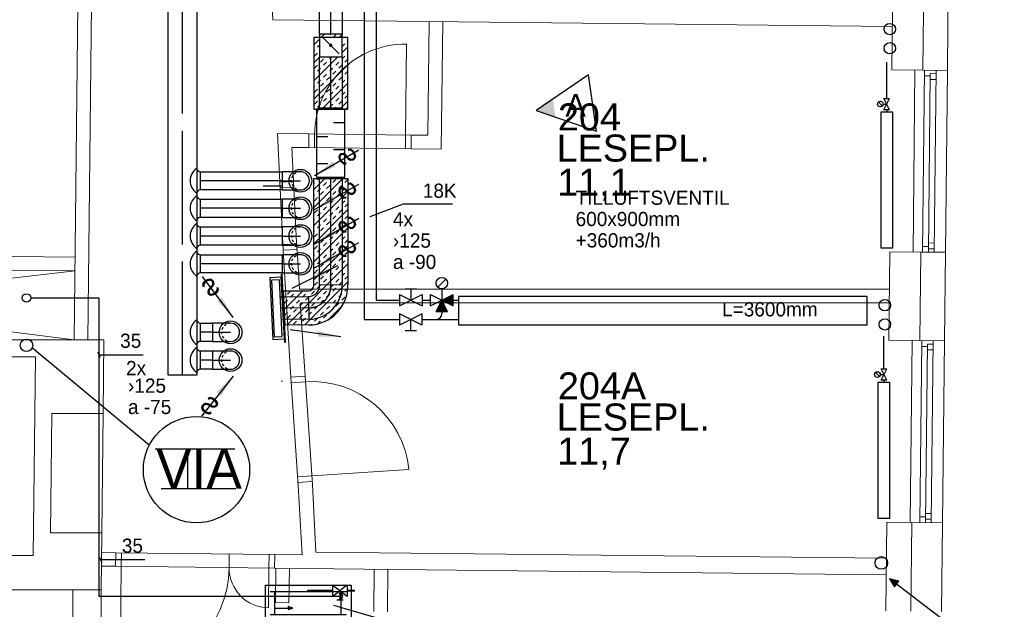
# Model space of a CAD drawing. Header units: millimetres. Extents: x 0 to 83478, y 0 to 53008.
# Tile 70 of 83: x 55395 to 64063, y 20720 to 25908. Entities that reach past the tile are written whole.
import ezdxf
from ezdxf.enums import TextEntityAlignment as Align

# ---------------------------------------------------------------- set-up
doc = ezdxf.new("R2010")
doc.units = ezdxf.units.MM
doc.header["$LTSCALE"] = 50
doc.header["$MEASUREMENT"] = 0
doc.header["$PDMODE"] = 1
for name, pattern in [('2V-CENT', [23, 20, -1.5, 0, -1.5]), ('CENTRUMLINJE', [27, 20, -3, 1, -3]), ('V-GOMD', [0.8, 0.4, -0.4]), ('V-KU', [2, 1, 1]), ('V-KV', [2, 1, 1]), ('V-V', [2, 1, 1])]:
    doc.linetypes.add(name, pattern=pattern)
doc.layers.get('0').update_dxf_attribs({"linetype": 'CONTINUOUS'})
for name, color, linetype in [('20602A200D001$0$832 Rominfo', 7, 'CONTINUOUS'), ('20602A200D001$0$A12-HEL1', 7, 'CONTINUOUS'), ('20602A200D001$0$A12-HEL3', 7, 'CONTINUOUS'), ('20602A200D001$0$A12-HEL4', 7, 'CONTINUOUS'), ('20602A200D001$0$A23-HEL1', 7, 'CONTINUOUS'), ('20602A200D001$0$A24-HEL1', 7, 'CONTINUOUS'), ('20602A200D001$0$A24-HEL2', 7, 'CONTINUOUS'), ('V060-', 3, 'CONTINUOUS'), ('V061-', 1, 'CONTINUOUS'), ('V070-', 3, 'CONTINUOUS'), ('V071-', 1, 'CONTINUOUS'), ('V080', 1, 'CONTINUOUS'), ('V080-', 3, 'CONTINUOUS'), ('V081', 1, 'CONTINUOUS'), ('V081-', 1, 'CONTINUOUS'), ('V090-', 2, 'CONTINUOUS'), ('V091', 1, 'CONTINUOUS'), ('V100-', 6, 'CONTINUOUS'), ('V110', 1, 'CONTINUOUS'), ('V110-', 6, 'CONTINUOUS'), ('V111', 3, 'CONTINUOUS'), ('V111-', 1, 'CONTINUOUS'), ('V139', 7, 'CENTRUMLINJE')]:
    doc.layers.add(name, color=color, linetype=linetype)
doc.styles.add('20602A200D001$0$Arial', font='arial.ttf', dxfattribs={"height": 238.125})
doc.styles.add('FISO', font='fiso')
doc.styles.add('SIMPLEX', font='SIMPLEX')

# ---------------------------------------------------------------- blocks, each defined once
blk = doc.blocks.new('VUN')
at = {"color": 0}
blk.add_circle((0, 0), 0.5, dxfattribs=at)
blk = doc.blocks.new('CIRC_P', base_point=(16254, 22587))
blk.add_circle((16254, 22587), 0.5)
blk = doc.blocks.new('CBOJ90_NB', base_point=(86107.402, 31352.24))
at = {"color": 0, "linetype": 'ByBlock'}
blk.add_line((86106.402, 31352.24), (86107.402, 31352.24), dxfattribs=at)
blk = doc.blocks.new('V420', base_point=(455, 404.5))
blk.add_line((455, 404.5), (464, 404.5))
blk.add_solid([(455, 404.5), (459, 405), (459, 404)])
blk = doc.blocks.new('V422', base_point=(16230, 22585))
blk.add_blockref('V420', (16230, 22585))
at = {"style": 'SIMPLEX'}
blk.add_text('s', height=4, rotation=90, dxfattribs=at).set_placement((16238, 22585), align=Align.CENTER)
blk = doc.blocks.new('V421', base_point=(455.5, 404.5))
at = {"rotation": 180}
blk.add_blockref('V420', (464.5, 404.5), dxfattribs=at)
blk = doc.blocks.new('K1A', base_point=(16237, 22591.5))
at = {"color": 0, "linetype": 'ByBlock'}
blk.add_line((16237, 22592), (16237, 22591), dxfattribs=at)
blk = doc.blocks.new('21A', base_point=(16237, 22591.5))
blk.add_point((16237, 22591.5))
at = {"color": 0, "linetype": 'ByBlock'}
blk.add_blockref('K1A', (16237, 22591.5), dxfattribs=at)
at = {"style": 'SIMPLEX', "flags": 3}
blk.add_attdef('0', (16237, 22591.5), '', height=1, dxfattribs=at)
blk = doc.blocks.new('LD_P')
for p, q in [((-0.5, 0.5), (-0.5, -0.5)), ((0.5, 0.5), (-0.5, 0.5)), ((0.5, -0.5), (0.5, 0.5)), ((-0.5, -0.5), (0.5, -0.5))]:
    blk.add_line(p, q)
at = {"color": 1}
for p, q in [((-0.3, 0.5), (-0.3, 0.1)), ((0.1, 0.5), (0.1, 0.1)), ((-0.1, -0.5), (-0.1, -0.1)), ((0.3, -0.5), (0.3, -0.1))]:
    blk.add_line(p, q, dxfattribs=at)
blk = doc.blocks.new('C3A', base_point=(16246, 22590.5))
at = {"color": 0, "linetype": 'ByBlock'}
blk.add_line((16247, 22590.5), (16246, 22590.5), dxfattribs=at)
blk = doc.blocks.new('K3A', base_point=(16246, 22590.5))
at = {"color": 0, "linetype": 'ByBlock'}
for p, q in [((16246, 22591), (16247, 22591)), ((16247, 22591), (16247, 22590)), ((16247, 22590), (16246, 22590))]:
    blk.add_line(p, q, dxfattribs=at)
blk = doc.blocks.new('33A', base_point=(16246, 22590.5))
blk.add_point((16247, 22590.5))
at = {"color": 0, "linetype": 'ByBlock'}
blk.add_blockref('K3A', (16246, 22590.5), dxfattribs=at)
at = {"color": 1, "linetype": '2V-CENT'}
blk.add_blockref('C3A', (16246, 22590.5), dxfattribs=at)
at = {"style": 'SIMPLEX', "flags": 3}
blk.add_attdef('0', (16246, 22590.5), '', height=1, dxfattribs=at)
blk = doc.blocks.new('KSP_P', base_point=(16239.5, 22597.5))
at = {"color": 0, "linetype": 'ByBlock'}
for p, q in [((16240, 22598), (16239, 22598)), ((16239, 22598), (16239, 22597)), ((16240, 22597), (16240, 22598)), ((16239, 22597), (16240, 22597))]:
    blk.add_line(p, q, dxfattribs=at)
blk = doc.blocks.new('2SP_P', base_point=(16239.5, 22597.5))
for p in [(16239, 22597.5), (16240, 22597.5)]:
    blk.add_point(p)
at = {"color": 0, "linetype": 'ByBlock'}
blk.add_blockref('KSP_P', (16239.5, 22597.5), dxfattribs=at)
at = {"style": 'SIMPLEX', "flags": 3}
blk.add_attdef('0', (16239.5, 22597.5), '', height=1, dxfattribs=at)
blk = doc.blocks.new('SPJALL', base_point=(16229, 22594))
at = {"color": 1}
blk.add_line((16228.625, 22593.625), (16229.375, 22594.375), dxfattribs=at)
at = {"color": 1, "const_width": 0.075}
blk.add_lwpolyline([(16229, 22594.0375, -1), (16229, 22593.9625, -1), (16229, 22594.0375, -1)], format="xyb", dxfattribs=at)
blk = doc.blocks.new('_REVPIL')
for p, q in [((10, 5), (0, 0)), ((10, -5), (10, 5)), ((0, 0), (10, -5))]:
    blk.add_line(p, q)
blk.add_solid([(0, 0), (3.2, -1.6), (3.2, 1.6)])
blk = doc.blocks.new('A504')
at = {"color": 0}
for p, q in [((-378.8, -15.3), (375.3, -15.3)), ((-378.8, -317), (-378.8, -15.3)), ((-338.6, -72.7), (335, -72.7)), ((-298.4, -72.7), (-298.4, -273.9)), ((-6.1, -73.1), (-6.1, -59.1)), ((-6.1, -59.1), (211.2, -59.1)), ((-1.8, -72.7), (-1.8, -64.7)), ((-1.8, -64.7), (211.2, -64.7)), ((339.2, -115.3), (208.5, -14.7)), ((211.2, -115), (338.4, -14.3)), ((211.2, -17.1), (211.2, -115)), ((275.8, -67.5), (275.8, -145.8)), ((284.8, -72.7), (284.8, -273.9)), ((338.4, -59.1), (406.9, -59.1)), ((338.4, -64.7), (408.9, -64.7)), ((339.2, -14.7), (339.2, -115.3)), ((375.3, -15.3), (375.3, -317)), ((250.3, -145.8), (305.1, -145.8)), ((-303.7, -218.5), (-137.3, -218.5)), ((-137.3, -218.5), (-180.4, -204.6)), ((-180.4, -204.6), (-180.4, -229.7)), ((-180.4, -229.7), (-137.3, -218.5)), ((375.3, -317), (-378.8, -317)), ((-338.6, -273.9), (335, -273.9))]:
    blk.add_line(p, q, dxfattribs=at)
blk = doc.blocks.new('*X153')
at = {"color": 0}
for p, q in [((57984, 25739.9), (57991.6, 25747.5)), ((58048.8, 25751.7), (58079.1, 25782)), ((58124.2, 25774), (58132.2, 25782)), ((58154.9, 25751.7), (58177.2, 25774)), ((58207.9, 25751.7), (58234, 25777.8)), ((58256.8, 25747.5), (58260.9, 25751.7)), ((57984, 25686.9), (58034, 25736.9)), ((58018.1, 25668), (58034, 25683.9)), ((58234, 25671.7), (58256.8, 25694.5)), ((58234, 25618.7), (58284, 25668.7)), ((58283.3, 25721), (58284, 25721.7)), ((57984, 25633.9), (57991.6, 25641.5)), ((57984, 25368.7), (58197.3, 25582)), ((57984, 25527.8), (58038.2, 25582)), ((57991.6, 25588.4), (58018.1, 25614.9)), ((58124.2, 25561.9), (58144.3, 25582)), ((58230.2, 25561.9), (58256.8, 25588.4)), ((58283.3, 25614.9), (58284, 25615.7)), ((57984, 25209.6), (58284, 25509.6)), ((57991.6, 25482.4), (58018.1, 25508.9)), ((58044.6, 25535.4), (58071.1, 25561.9)), ((58071.1, 25508.9), (58097.7, 25535.4)), ((58177.2, 25508.9), (58203.7, 25535.4)), ((58203.7, 25482.4), (58230.2, 25508.9)), ((58256.8, 25535.4), (58283.3, 25561.9)), ((57984, 25421.7), (57991.6, 25429.3)), ((58018.1, 25455.8), (58044.6, 25482.4)), ((58071.1, 25402.8), (58097.7, 25429.3)), ((58097.7, 25376.3), (58124.2, 25402.8)), ((58124.2, 25455.8), (58150.7, 25482.4)), ((58150.7, 25429.3), (58177.2, 25455.8)), ((58203.7, 25376.3), (58230.2, 25402.8)), ((58256.8, 25429.3), (58283.3, 25455.8)), ((58283.3, 25402.8), (58284, 25403.5)), ((57984, 25315.7), (57991.6, 25323.3)), ((58018.1, 25349.8), (58044.6, 25376.3)), ((58044.6, 25323.3), (58071.1, 25349.8)), ((58055.2, 25121.7), (58284, 25350.5)), ((58150.7, 25323.3), (58177.2, 25349.8)), ((58177.2, 25296.7), (58203.7, 25323.3)), ((58230.2, 25349.8), (58256.8, 25376.3)), ((57991.6, 25270.2), (58018.1, 25296.7)), ((58044.6, 25217.2), (58071.1, 25243.7)), ((58097.7, 25270.2), (58124.2, 25296.7)), ((58124.2, 25243.7), (58150.7, 25270.2)), ((58230.2, 25243.7), (58256.8, 25270.2)), ((58256.8, 25217.2), (58283.3, 25243.7)), ((58283.3, 25296.7), (58284, 25297.5)), ((57991.6, 25164.2), (58018.1, 25190.7)), ((58018.1, 25137.6), (58044.6, 25164.2)), ((58071.1, 25190.7), (58097.7, 25217.2)), ((58124.2, 25137.6), (58150.7, 25164.2)), ((58177.2, 25190.7), (58203.7, 25217.2)), ((58203.7, 25164.2), (58230.2, 25190.7)), ((58214.3, 25121.7), (58284, 25191.4)), ((58161.3, 25121.7), (58177.2, 25137.6)), ((58267.3, 25121.7), (58283.3, 25137.6))]:
    blk.add_line(p, q, dxfattribs=at)
blk = doc.blocks.new('*X155')
at = {"color": 0}
for p, q in [((57984, 24255), (58240.7, 24511.7)), ((57984, 24414.1), (58081.6, 24511.7)), ((57984, 24467.1), (57991.6, 24474.7)), ((58018.1, 24501.2), (58028.6, 24511.7)), ((58071.1, 24448.2), (58097.7, 24474.7)), ((58097.7, 24421.7), (58124.2, 24448.2)), ((58124.2, 24501.2), (58134.6, 24511.7)), ((58150.7, 24474.7), (58177.2, 24501.2)), ((58203.7, 24421.7), (58230.2, 24448.2)), ((58256.8, 24474.7), (58283.3, 24501.2)), ((58283.3, 24448.2), (58284, 24448.9)), ((57984, 24095.9), (58284, 24395.9)), ((57984, 24361.1), (57991.6, 24368.7)), ((58018.1, 24395.2), (58044.6, 24421.7)), ((58044.6, 24368.7), (58071.1, 24395.2)), ((58150.7, 24368.7), (58177.2, 24395.2)), ((58177.2, 24342.2), (58203.7, 24368.7)), ((58230.2, 24395.2), (58256.8, 24421.7)), ((57991.6, 24315.6), (58018.1, 24342.2)), ((58044.6, 24262.6), (58071.1, 24289.1)), ((58097.7, 24315.6), (58124.2, 24342.2)), ((58124.2, 24289.1), (58150.7, 24315.6)), ((58230.2, 24289.1), (58256.8, 24315.6)), ((58256.8, 24262.6), (58283.3, 24289.1)), ((58283.3, 24342.2), (58284, 24342.9)), ((57984, 23936.8), (58284, 24236.8)), ((57991.6, 24209.6), (58018.1, 24236.1)), ((58018.1, 24183.1), (58044.6, 24209.6)), ((58071.1, 24236.1), (58097.7, 24262.6)), ((58124.2, 24183.1), (58150.7, 24209.6)), ((58177.2, 24236.1), (58203.7, 24262.6)), ((58203.7, 24209.6), (58230.2, 24236.1)), ((57984, 24148.9), (57991.6, 24156.5)), ((58018.1, 24077), (58044.6, 24103.5)), ((58071.1, 24130), (58097.7, 24156.5)), ((58097.7, 24103.5), (58124.2, 24130)), ((58150.7, 24156.5), (58177.2, 24183.1)), ((58203.7, 24103.5), (58230.2, 24130)), ((58230.2, 24077), (58256.8, 24103.5)), ((58256.8, 24156.5), (58283.3, 24183.1)), ((58283.3, 24130), (58284, 24130.7)), ((57984, 23777.7), (58284, 24077.7)), ((57984, 24042.9), (57991.6, 24050.5)), ((57991.6, 23997.4), (58018.1, 24024)), ((58044.6, 24050.5), (58071.1, 24077)), ((58097.7, 23997.4), (58124.2, 24024)), ((58150.7, 24050.5), (58177.2, 24077)), ((58177.2, 24024), (58203.7, 24050.5)), ((58283.3, 24024), (58284, 24024.7)), ((58044.6, 23944.4), (58071.1, 23970.9)), ((58071.1, 23917.9), (58097.7, 23944.4)), ((58124.2, 23970.9), (58150.7, 23997.4)), ((58177.2, 23917.9), (58203.7, 23944.4)), ((58230.2, 23970.9), (58256.8, 23997.4)), ((58256.8, 23944.4), (58283.3, 23970.9)), ((57984, 23618.6), (58284, 23918.6)), ((57984, 23830.7), (57991.6, 23838.3)), ((57991.6, 23891.4), (58018.1, 23917.9)), ((58018.1, 23864.9), (58044.6, 23891.4)), ((58071.1, 23811.8), (58097.7, 23838.3)), ((58124.2, 23864.9), (58150.7, 23891.4)), ((58150.7, 23838.3), (58177.2, 23864.9)), ((58203.7, 23891.4), (58230.2, 23917.9)), ((58256.8, 23838.3), (58283.3, 23864.9)), ((57745.7, 23221.2), (58284, 23759.5)), ((58018.1, 23758.8), (58044.6, 23785.3)), ((58044.6, 23732.3), (58071.1, 23758.8)), ((58097.7, 23785.3), (58124.2, 23811.8)), ((58150.7, 23732.3), (58177.2, 23758.8)), ((58203.7, 23785.3), (58230.2, 23811.8)), ((58230.2, 23758.8), (58256.8, 23785.3)), ((58283.3, 23811.8), (58284, 23812.5)), ((57984, 23724.7), (57991.6, 23732.3)), ((57991.6, 23679.2), (58018.1, 23705.8)), ((58097.7, 23679.2), (58124.2, 23705.8)), ((58124.2, 23652.7), (58150.7, 23679.2)), ((58177.2, 23705.8), (58203.7, 23732.3)), ((58230.2, 23652.7), (58256.8, 23679.2)), ((58283.3, 23705.8), (58284, 23706.5)), ((57905.8, 23222.2), (58284, 23600.4)), ((57991.6, 23573.2), (58018.1, 23599.7)), ((58044.6, 23626.2), (58071.1, 23652.7)), ((58071.1, 23599.7), (58097.7, 23626.2)), ((58177.2, 23599.7), (58203.7, 23626.2)), ((58203.7, 23573.2), (58230.2, 23599.7)), ((58256.8, 23626.2), (58283.3, 23652.7)), ((57717.9, 23511.7), (57727.4, 23521.1)), ((57725.4, 23360), (57887.4, 23522)), ((57752.9, 23493.6), (57779.5, 23520.1)), ((57779.5, 23467.1), (57806, 23493.6)), ((57832.5, 23520.1), (57834.1, 23521.7)), ((57885.5, 23467.1), (57912, 23493.6)), ((57938.6, 23520.1), (57940.5, 23522.1)), ((57965.1, 23493.6), (57991.6, 23520.1)), ((58018.1, 23546.7), (58044.6, 23573.2)), ((58071.1, 23493.6), (58097.7, 23520.1)), ((58097.7, 23467.1), (58124.2, 23493.6)), ((58124.2, 23546.7), (58150.7, 23573.2)), ((58150.7, 23520.1), (58177.2, 23546.7)), ((58203.7, 23467.1), (58230.2, 23493.6)), ((58256.8, 23520.1), (58283.3, 23546.7)), ((57720.4, 23461.1), (57726.4, 23467.1)), ((57726.4, 23414.1), (57752.9, 23440.6)), ((57832.5, 23414.1), (57859, 23440.6)), ((57859, 23387.6), (57885.5, 23414.1)), ((57912, 23440.6), (57938.6, 23467.1)), ((57965.1, 23387.6), (57991.6, 23414.1)), ((58018.1, 23440.6), (58044.6, 23467.1)), ((58044.6, 23414.1), (58071.1, 23440.6)), ((58150.7, 23414.1), (58177.2, 23440.6)), ((58177.2, 23387.6), (58203.7, 23414.1)), ((58230.2, 23440.6), (58256.8, 23467.1)), ((57727.8, 23309.4), (57752.9, 23334.5)), ((57779.5, 23361), (57806, 23387.6)), ((57806, 23334.5), (57832.5, 23361)), ((57912, 23334.5), (57938.6, 23361)), ((57938.6, 23308), (57965.1, 23334.5)), ((57991.6, 23361), (58018.1, 23387.6)), ((58044.6, 23308), (58071.1, 23334.5)), ((58097.7, 23361), (58124.2, 23387.6)), ((58113.3, 23270.6), (58236.2, 23393.5)), ((58124.2, 23334.5), (58150.7, 23361)), ((57752.9, 23281.5), (57779.5, 23308)), ((57806, 23228.5), (57832.5, 23255)), ((57859, 23281.5), (57885.5, 23308)), ((57885.5, 23255), (57912, 23281.5)), ((57991.6, 23255), (58018.1, 23281.5)), ((58022.6, 23232.9), (58044.6, 23255)), ((58071.1, 23281.5), (58097.7, 23308)), ((57852.4, 23221.8), (57859, 23228.5)), ((57959.3, 23222.6), (57965.1, 23228.5))]:
    blk.add_line(p, q, dxfattribs=at)
blk = doc.blocks.new('20602A200D001')
at = {"layer": '20602A200D001$0$A12-HEL1', "linetype": 'Continuous', "lineweight": 0}
for points in [[(78840.8, 23192.5), (78823.3, 21592.6)], [(79125.8, 23189.4), (79108.3, 21589.5)], [(78814.8, 20812.6), (78797.4, 19212.7)], [(79099.8, 20809.5), (79082.4, 19209.6)]]:
    blk.add_lwpolyline(points, dxfattribs=at)
at = {"layer": '20602A200D001$0$A12-HEL3', "linetype": 'Continuous', "lineweight": 0}
for points in [[(78635.8, 23194.7), (78644.3, 23974.7)], [(78910.8, 23191.7), (78635.8, 23194.7)], [(78609.8, 20814.9), (78618.3, 21594.8)], [(78893.3, 21591.8), (78618.3, 21594.8)], [(78884.8, 20811.9), (78609.8, 20814.9)], [(71692.4, 20170.5), (71681, 19120.5)], [(78583.9, 18435), (78592.4, 19215)], [(78812.4, 19212.6), (78592.4, 19215)]]:
    blk.add_lwpolyline(points, dxfattribs=at)
at = {"layer": '20602A200D001$0$A12-HEL4', "linetype": 'Continuous', "lineweight": 0}
for points in [[(78910.8, 23191.7), (78919.3, 23971.7)], [(79125.8, 23189.4), (79134.3, 23969.3)], [(79125.8, 23189.4), (78910.8, 23191.7)], [(78884.8, 20811.9), (78893.3, 21591.8)], [(79108.3, 21589.5), (78893.3, 21591.8)], [(79099.8, 20809.5), (79108.3, 21589.5)], [(71699.5, 20820), (65914.2, 20820.5)], [(71692.4, 20170.5), (71699.5, 20820)], [(79099.8, 20809.5), (78884.8, 20811.9)], [(71097.8, 20670.5), (65997.5, 20670.5)], [(71078.7, 18920.5), (71097.8, 20670.5)], [(71230.9, 19120.5), (71242.4, 20170.5)], [(71697.9, 20170.5), (71242.4, 20170.5)], [(78803.9, 18432.6), (78812.4, 19212.6)], [(79082.4, 19209.6), (78812.4, 19212.6)], [(79073.9, 18429.7), (79082.4, 19209.6)], [(71681, 19120.5), (71230.9, 19120.5)], [(71675.5, 18620.5), (71681, 19120.5)], [(71078.7, 18920.5), (70678.9, 18920.5)], [(71675.5, 18620.5), (70677.9, 18620.5)], [(71425.5, 18620.5), (71425.5, 16150.5)], [(71675.5, 18620.5), (71675.5, 16150.5)]]:
    blk.add_lwpolyline(points, dxfattribs=at)
at = {"layer": '20602A200D001$0$A23-HEL1', "linetype": 'Continuous', "lineweight": 0}
for points in [[(78925.8, 23191.6), (78908.3, 21591.7)], [(78975.5, 23161), (78958.3, 21591.1)], [(78975.5, 23161), (79025.4, 23160.5)], [(79025.8, 23190.5), (79008.3, 21590.6)], [(78925.2, 23141.6), (78975.2, 23141)], [(78974.9, 23111), (79024.9, 23110.5)], [(78959.2, 21671.1), (79009.2, 21670.6)], [(78908.9, 21641.7), (78958.9, 21641.1)], [(78958.7, 21621.1), (79008.6, 21620.6)], [(78899.8, 20811.7), (78882.4, 19211.8)], [(78999.8, 20810.6), (78982.4, 19210.7)], [(78899.3, 20761.7), (78949.3, 20761.2)], [(78949.5, 20781.2), (78932.4, 19211.3)], [(78948.9, 20731.2), (78998.9, 20730.6)], [(78949.5, 20781.2), (78999.5, 20780.6)], [(78882.9, 19261.8), (78932.9, 19261.3)], [(78933.2, 19291.2), (78983.2, 19290.7)], [(78932.7, 19241.3), (78982.7, 19240.7)]]:
    blk.add_lwpolyline(points, dxfattribs=at)
at = {"layer": '20602A200D001$0$A24-HEL1', "linetype": 'Continuous', "lineweight": 0}
for points in [[(74355.4, 22621.4), (74364.1, 23421.3)], [(74405.4, 22620.8), (73505.4, 22630.6)], [(73554.1, 22510.1), (73555.4, 22630.1)], [(74354.1, 22501.4), (74355.4, 22621.4)], [(74404.1, 22500.8), (73504.1, 22510.6)], [(73249, 22206.5), (73279.4, 21607.3)], [(73368.9, 22212.6), (73399.2, 21613.4)], [(73371.4, 22162.7), (73251.6, 22156.6)], [(73396.7, 21663.3), (73276.9, 21657.2)], [(71446.1, 21425.3), (66189.2, 20820.5)], [(66196.4, 21482.6), (71439.5, 20820)], [(73535.7, 19546.3), (73468.3, 20544)], [(73411, 19537.8), (73343.6, 20535.6)], [(73350, 20441.8), (73474.7, 20450.2)], [(73530.6, 19622.1), (74384.3, 19679.7)], [(73530.6, 19622.1), (73405.9, 19613.7)], [(73204, 18931.2), (71804.1, 18946.5)], [(71854.1, 18945.9), (71852.7, 18825.9)], [(72804, 18935.6), (72802.7, 18815.6)], [(73154, 18931.8), (73152.7, 18811.8)], [(71802.8, 18826.5), (73202.7, 18811.2)], [(71852.7, 18825.9), (71842.4, 17876)], [(73152.7, 18811.8), (73148.9, 18461.8)]]:
    blk.add_lwpolyline(points, dxfattribs=at)
for centre, radius, start, end in [((74355.4, 22621.4), 800, 89.37508, 179.37511), ((73532.3, 19596.2), 856, 5.60357, 93.86309), ((71852.7, 18825.9), 950, 269.37543, 359.37481), ((73152.7, 18811.8), 350, 179.37523, 269.37486)]:
    blk.add_arc(centre, radius, start, end, dxfattribs=at)
at = {"layer": '20602A200D001$0$A24-HEL2', "lineweight": 0}
for p, q in [((73186.9, 23634.2), (73168.7, 24121.8)), ((73228.9, 22633.7), (73249.7, 22206.8)), ((73354.6, 22512.3), (73368.9, 22212.6)), ((73343.6, 20535.6), (73279.4, 21607.1)), ((73421, 21264.8), (73402.5, 21613.6)), ((78614.1, 21264.8), (73421, 21264.8)), ((78614.1, 21144.8), (73428.4, 21144.8)), ((73468.3, 20544), (73428.4, 21144.8)), ((73411, 19537.8), (73446.4, 18928.6)), ((73565, 18952.3), (73535.7, 19546.3))]:
    blk.add_line(p, q, dxfattribs=at)
at = {"layer": '20602A200D001$0$A24-HEL2', "linetype": 'Continuous', "lineweight": 0}
for points in [[(71492.2, 25653.2), (71439.5, 20819.9)], [(71612.2, 25651.9), (71559.5, 20819.9)], [(78639.9, 23574.7), (73186.9, 23634.2)], [(74563.1, 23619.2), (74552.2, 22619.2)], [(74683, 23617.9), (74670.8, 22497.9)], [(73505.4, 22630.6), (73228.9, 22633.7)], [(73505.4, 22630.6), (73504.1, 22510.6)], [(74405.4, 22620.8), (74404.1, 22500.8)], [(74552.2, 22619.2), (74405.4, 22620.8)], [(73504.1, 22510.6), (73354.6, 22512.3)], [(74670.8, 22497.9), (74404.1, 22500.8)], [(73368.9, 22212.6), (73249, 22206.8)], [(71447.4, 21545.3), (66197.7, 21602.6)], [(73399.2, 21613.4), (73279.4, 21607.1)], [(71446.1, 21425.3), (66196.4, 21482.6)], [(73346.6, 20491.7), (73471.3, 20500.1)], [(73409.2, 19563.8), (73534, 19572.2)], [(71804.1, 18946.5), (71679.1, 18947.8)], [(71804.1, 18946.5), (71802.8, 18826.5)], [(73204, 18931.2), (73202.7, 18811.2)], [(73446.4, 18928.6), (73204, 18931.2)], [(73565, 18952.3), (78588.9, 18897.5)], [(71802.8, 18826.5), (71677.8, 18827.8)], [(73455.1, 18808.5), (73202.7, 18811.2)], [(73212.8, 18811.1), (73209.5, 18507.4)], [(73332.8, 18809.8), (73329.5, 18506.1)], [(73455.1, 18808.5), (78587.3, 18752.5)], [(74079.7, 18801.7), (74075.7, 18427.9)], [(74199.7, 18800.3), (74195.7, 18426.6)], [(73329.5, 18506.1), (73209.5, 18507.4)]]:
    blk.add_lwpolyline(points, dxfattribs=at)
for centre in [(73238.8, 22420.2), (73361.7, 22362.4)]:
    blk.add_arc(centre, 0, 0, 0, dxfattribs=at)
at = {"layer": '20602A200D001$0$832 Rominfo', "linetype": 'Continuous', "style": '20602A200D001$0$Arial'}
for s, p in [('204', (75697.2, 22661.1)), ('LESEPL.', (75685.5, 22387.3)), ('11,1', (75691, 22086.8)), ('204A', (75697.2, 20294.7)), ('LESEPL.', (75685.5, 20020.9)), ('11,7', (75691, 19720.4))]:
    blk.add_text(s, height=238.12, dxfattribs=at).set_placement(p)

msp = doc.modelspace()

# ---------------------------------------------------------------- linework, layer by layer
at = {"layer": 'V060-', "linetype": 'Continuous'}
for p, q in [((56703.61, 22781.44, 216), (56703.61, 33965.34, 216)), ((58034, 25782.02), (58034, 30006)), ((58234, 30006), (58234, 25782.02)), ((56954.22, 27536.8, 216), (56953.61, 22781.44, 216)), ((58034, 25131.71), (58034, 25582.02)), ((58234, 25582.02), (58234, 25131.71)), ((56985.39, 24570.85, 216), (57706.98, 24570.85, 216)), ((58034, 23573.93), (58034, 24511.71)), ((58234, 24511.71), (58234, 23573.93)), ((57706.98, 24410.85, 216), (56985.39, 24410.85, 216)), ((56985.39, 24329.05, 216), (57706.98, 24329.05, 216)), ((57706.98, 24169.05, 216), (56985.39, 24169.05, 216)), ((56985.39, 24084.71, 216), (57706.98, 24084.71, 216)), ((57706.98, 23924.71, 216), (56985.39, 23924.71, 216)), ((56985.39, 23840.36, 216), (57706.98, 23840.36, 216)), ((57706.98, 23680.36, 216), (56985.39, 23680.36, 216)), ((58034.99, 23573.95), (58234.94, 23578.26)), ((57688.9, 23470.83), (57937.2, 23472.36)), ((57937.16, 23471.82), (57941.47, 23271.87)), ((56985.39, 23237.61, 216), (57092.37, 23237.61, 216)), ((57941.51, 23272.4), (57699, 23270.87)), ((57092.37, 23077.61, 216), (56985.39, 23077.61, 216)), ((56985.39, 22993.27, 216), (57092.37, 22993.27, 216)), ((57092.37, 22833.27, 216), (56985.39, 22833.27, 216))]:
    msp.add_line(p, q, dxfattribs=at)
at = {"layer": 'V060-', "color": 1, "linetype": '2V-CENT'}
for p, q in [((58134, 25782.02), (58134, 28743.14)), ((56828.61, 22781.44, 216), (56828.61, 26128.09, 216)), ((58134, 25131.71), (58134, 25582.02)), ((57706.98, 24490.85, 216), (56985.39, 24490.85, 216)), ((58134, 23573.93), (58134, 24511.71)), ((57706.98, 24249.05, 216), (56985.39, 24249.05, 216)), ((57706.98, 24004.71, 216), (56985.39, 24004.71, 216)), ((57706.98, 23760.36, 216), (56985.39, 23760.36, 216)), ((57939.35, 23372.38), (57693.73, 23370.85)), ((57092.37, 23157.61, 216), (56985.39, 23157.61, 216)), ((57092.37, 22913.27, 216), (56985.39, 22913.27, 216))]:
    msp.add_line(p, q, dxfattribs=at)
at = {"layer": 'V060-'}
for p, q in [((56985.39, 24570.85, 216), (56985.39, 24410.85, 216)), ((56985.39, 24329.05, 216), (56985.39, 24169.05, 216)), ((56985.39, 24084.71, 216), (56985.39, 23924.71, 216)), ((56985.39, 23840.36, 216), (56985.39, 23680.36, 216)), ((56985.39, 23237.61, 216), (56985.39, 23077.61, 216)), ((56985.39, 22993.27, 216), (56985.39, 22833.27, 216))]:
    msp.add_line(p, q, dxfattribs=at)
at = {"layer": 'V060-', "color": 3, "linetype": 'ByBlock'}
for p, q in [((57866.28, 24570.61, 216), (57706.28, 24570.61, 216)), ((57706.28, 24570.61, 216), (57706.28, 24410.61, 216)), ((57706.28, 24410.61, 216), (57866.28, 24410.61, 216)), ((57706.28, 24328.81, 216), (57706.28, 24168.81, 216)), ((57866.28, 24328.81, 216), (57706.28, 24328.81, 216)), ((57706.28, 24168.81, 216), (57866.28, 24168.81, 216)), ((57706.28, 24084.47, 216), (57706.28, 23924.47, 216)), ((57866.28, 24084.47, 216), (57706.28, 24084.47, 216)), ((57706.28, 23924.47, 216), (57866.28, 23924.47, 216)), ((57706.28, 23840.12, 216), (57706.28, 23680.12, 216)), ((57866.28, 23840.12, 216), (57706.28, 23840.12, 216)), ((57706.28, 23680.12, 216), (57866.28, 23680.12, 216)), ((57091.66, 23237.37, 216), (57091.66, 23077.37, 216)), ((57251.66, 23237.37, 216), (57091.66, 23237.37, 216)), ((57091.66, 23077.37, 216), (57251.66, 23077.37, 216)), ((57251.66, 22993.03, 216), (57091.66, 22993.03, 216)), ((57091.66, 22993.03, 216), (57091.66, 22833.03, 216)), ((57091.66, 22833.03, 216), (57251.66, 22833.03, 216))]:
    msp.add_line(p, q, dxfattribs=at)
at = {"layer": 'V060-', "color": 1, "linetype": 'Continuous'}
for p, q in [((57984, 23573.93), (57984, 24511.71)), ((58284, 24511.71), (58284, 23573.93)), ((57717.49, 23521), (57936.89, 23522.35)), ((57941.82, 23222.4), (57732.14, 23221.08))]:
    msp.add_line(p, q, dxfattribs=at)
at = {"layer": 'V060-', "color": 1}
msp.add_line((57984, 24511.71), (58284, 24511.71), dxfattribs=at)
msp.add_lwpolyline([(57984, 25121.71), (58284, 25121.71), (58284, 25751.71), (57984, 25751.71)], close=True, dxfattribs=at)
at = {"layer": 'V060-'}
for centre, radius, start, end in [((57026.28, 24490.85, 216), 130.71, 124.367445, 235.632555), ((56985.89, 24604.78, 216), 33.94, 190.250733, 269.163009), ((56985.89, 24376.91, 216), 33.94, 90.836991, 169.749267), ((57026.28, 24249.05, 216), 130.71, 124.367445, 235.632555), ((56985.89, 24362.99, 216), 33.94, 190.250733, 269.163009), ((57026.28, 24004.71, 216), 130.71, 124.367445, 235.632555), ((56985.89, 24135.12, 216), 33.94, 90.836991, 169.749267), ((56985.89, 24118.64, 216), 33.94, 190.250733, 269.163009), ((56985.89, 23890.77, 216), 33.94, 90.836991, 169.749267), ((57026.28, 23760.36, 216), 130.71, 124.367445, 235.632555), ((56985.89, 23874.29, 216), 33.94, 190.250733, 269.163009), ((56985.89, 23646.43, 216), 33.94, 90.836991, 169.749267), ((57026.28, 23157.61, 216), 130.71, 124.367445, 235.632555), ((56985.89, 23271.55, 216), 33.94, 190.250733, 269.163009), ((56985.89, 23043.68, 216), 33.94, 90.836991, 169.749267), ((57026.28, 22913.27, 216), 130.71, 124.367445, 235.632555), ((56985.89, 23027.2, 216), 33.94, 190.250733, 269.163009), ((56985.89, 22799.33, 216), 33.94, 90.836991, 169.749267)]:
    msp.add_arc(centre, radius, start, end, dxfattribs=at)
at = {"layer": 'V060-', "color": 3, "linetype": 'V-GOMD'}
for centre in [(57866.28, 24490.61, 216), (57866.28, 24248.81, 216), (57866.28, 24004.47, 216), (57866.28, 23760.12, 216), (57251.66, 23157.37, 216), (57251.66, 22913.03, 216)]:
    msp.add_arc(centre, 80, 89.99993, 269.99993, dxfattribs=at)
at = {"layer": 'V060-', "color": 3, "linetype": 'ByBlock'}
for centre in [(57866.28, 24490.61, 216), (57866.28, 24248.81, 216), (57866.28, 24004.47, 216), (57866.28, 23760.12, 216), (57251.66, 23157.37, 216), (57251.66, 22913.03, 216)]:
    msp.add_arc(centre, 80, 269.99993, 449.99993, dxfattribs=at)
at = {"layer": 'V060-', "linetype": 'Continuous'}
for radius in [300, 100]:
    msp.add_arc((57935.01, 23571.8), radius, 271.23428, 361.23428, dxfattribs=at)
at = {"layer": 'V060-', "color": 1, "linetype": 'Continuous'}
for radius in [350, 50]:
    msp.add_arc((57935.01, 23571.8), radius, 271.23428, 361.23428, dxfattribs=at)
at = {"layer": 'V060-', "color": 1, "linetype": '2V-CENT'}
msp.add_arc((57935.01, 23571.8), 200, 271.23428, 361.23428, dxfattribs=at)
at = {"layer": 'V070-'}
for p, q in [((57697.14, 23671.62), (57726.52, 23070.33)), ((57734.51, 23070.72), (57705.13, 23672.01)), ((57698.58, 23642.15), (57598.7, 23637.27)), ((57598.7, 23637.27), (57625.2, 23094.92)), ((57681.72, 23619.8), (57611.8, 23616.39)), ((57611.8, 23616.39), (57636.2, 23116.98)), ((57706.11, 23120.4), (57681.72, 23619.8)), ((57725.08, 23099.8), (57698.58, 23642.15)), ((57625.2, 23094.92), (57725.08, 23099.8)), ((57636.2, 23116.98), (57706.11, 23120.4)), ((57726.52, 23070.33), (57734.51, 23070.72)), ((57705.13, 22726.35), (57697.14, 22725.96))]:
    msp.add_line(p, q, dxfattribs=at)
at = {"layer": 'V070-', "color": 1}
msp.add_line((57732.14, 23221.08), (57717.49, 23521), dxfattribs=at)
at = {"layer": 'V080-', "linetype": 'V-KV'}
for p, q in [((55492.07, 23459.66), (56091.45, 23459.66)), ((56091.45, 23459.66), (56091.45, 20834.3)), ((58214.35, 20834.3), (56091.45, 20834.3))]:
    msp.add_line(p, q, dxfattribs=at)
at = {"layer": 'V080-', "color": 1}
msp.add_arc((58214.35, 20834.3), 25, 245.83268, 474.16732, dxfattribs=at)
at = {"layer": 'V081'}
msp.add_line((59183.3, 20458.12), (58161.21, 20752.66), dxfattribs=at)
at = {"layer": 'V081-'}
for p, q in [((56079.11, 22982.43), (56104.11, 22939.13)), ((56091.61, 22960.78), (56254.57, 22960.78)), ((56254.57, 22960.78), (56483.07, 22960.78)), ((56094.18, 21179.13), (56119.18, 21135.83)), ((56106.68, 21157.48), (56269.65, 21157.48)), ((56269.65, 21157.48), (56498.14, 21157.48))]:
    msp.add_line(p, q, dxfattribs=at)
at = {"layer": 'V091'}
for p, q in [((56536.02, 22163.18), (55510.28, 23015.89)), ((64063.4, 20219.47), (63052.4, 20989.22)), ((63134.82, 20966.8), (63052.4, 20989.22)), ((63052.4, 20989.22), (63097.87, 20918.34)), ((63097.87, 20918.34), (63134.82, 20966.8))]:
    msp.add_line(p, q, dxfattribs=at)
at = {"layer": 'V091', "color": 3}
for p, q in [((56588.79, 22132.67), (57290.03, 22132.67)), ((56871.66, 22132.67), (56871.66, 21782.23)), ((56641.09, 21782.23), (57298.74, 21782.23))]:
    msp.add_line(p, q, dxfattribs=at)
at = {"layer": 'V091'}
msp.add_circle((56951.8, 21948.99), 467.71, dxfattribs=at)
msp.add_solid([(63097.87, 20918.34), (63134.82, 20966.8), (63052.4, 20989.22)], dxfattribs=at)
at = {"layer": 'V100-', "linetype": 'V-V'}
for p, q in [((63028.97, 25215.83), (63028.97, 25533.8)), ((63028.97, 25115.83), (63028.97, 25098.07)), ((63003.01, 22835.97), (63003.01, 23122.9)), ((63003.01, 22735.97), (63003.01, 22718.21))]:
    msp.add_line(p, q, dxfattribs=at)
at = {"layer": 'V100-', "color": 1}
for p, q in [((62989.78, 25148.15), (62954.43, 25183.51)), ((62997.11, 25165.83), (63028.97, 25165.83)), ((63003.97, 25215.83), (63053.97, 25215.83)), ((63003.97, 25115.83), (63053.97, 25215.83)), ((63053.97, 25115.83), (63003.97, 25215.83)), ((63053.97, 25115.83), (63003.97, 25115.83)), ((62963.83, 22768.3), (62928.47, 22803.65)), ((63028.01, 22735.97), (62978.01, 22835.97)), ((62978.01, 22735.97), (63028.01, 22835.97)), ((62978.01, 22835.97), (63028.01, 22835.97)), ((62971.15, 22785.97), (63003.01, 22785.97)), ((63028.01, 22735.97), (62978.01, 22735.97))]:
    msp.add_line(p, q, dxfattribs=at)
for points in [[(62978.97, 25098.07), (63078.97, 25098.07), (63078.97, 23898.07), (62978.97, 23898.07)], [(62953.01, 22718.21), (63053.01, 22718.21), (63053.01, 21518.21), (62953.01, 21518.21)]]:
    msp.add_lwpolyline(points, close=True, dxfattribs=at)
for centre in [(62972.11, 25165.83), (62946.15, 22785.97)]:
    msp.add_circle(centre, 25, dxfattribs=at)
at = {"layer": 'V110', "color": 1}
for p, q in [((59076, 23554.67), (59146.71, 23625.38)), ((58788.48, 23540.03), (58888.48, 23540.03)), ((58838.48, 23540.03), (58838.48, 23440.03)), ((59111.36, 23540.03), (59111.36, 23440.03)), ((58738.48, 23490.03), (58738.48, 23390.03)), ((58738.48, 23490.03), (58938.48, 23390.03)), ((58738.48, 23390.03), (58938.48, 23490.03)), ((58938.48, 23490.03), (58938.48, 23390.03)), ((59011.36, 23390.03), (59011.36, 23490.03)), ((59011.36, 23490.03), (59211.36, 23390.03)), ((59011.36, 23390.03), (59211.36, 23490.03)), ((59061.36, 23340.03), (59111.36, 23440.03)), ((59161.36, 23340.03), (59111.36, 23440.03)), ((59211.36, 23390.03), (59211.36, 23490.03)), ((58738.48, 23320.73), (58738.48, 23220.73)), ((58938.48, 23220.73), (58738.48, 23320.73)), ((58938.48, 23320.73), (58738.48, 23220.73)), ((58938.48, 23220.73), (58938.48, 23320.73)), ((59061.36, 23340.03), (59161.36, 23340.03)), ((58838.48, 23170.73), (58838.48, 23270.73)), ((58888.48, 23170.73), (58788.48, 23170.73))]:
    msp.add_line(p, q, dxfattribs=at)
at = {"layer": 'V110'}
msp.add_lwpolyline([(59257.51, 23221.96), (62857.51, 23221.96), (62857.51, 23471.96), (59257.51, 23471.96)], close=True, dxfattribs=at)
at = {"layer": 'V110', "color": 1}
msp.add_circle((59111.36, 23590.03), 50, dxfattribs=at)
at = {"layer": 'V110-', "linetype": 'V-V'}
for p, q in [((58429.3, 34734.92), (58429.3, 23270.73)), ((58534.04, 34692.07), (58534.04, 23440.03)), ((59111.36, 23340.03), (59111.36, 23320.73))]:
    msp.add_line(p, q, dxfattribs=at)
at = {"layer": 'V110-', "linetype": 'V-KU'}
for p, q in [((58534.04, 23440.03), (58738.48, 23440.03)), ((58938.48, 23440.03), (59011.36, 23440.03)), ((59211.36, 23440.03), (59257.51, 23440.03)), ((58429.3, 23270.73), (58738.48, 23270.73)), ((58938.48, 23270.73), (59257.51, 23270.73))]:
    msp.add_line(p, q, dxfattribs=at)
at = {"layer": 'V110-', "linetype": 'V-V'}
msp.add_arc((59061.36, 23320.73), 50, 270, 360, dxfattribs=at)
at = {"layer": 'V110-'}
for points in [[(59061.36, 23340.03), (59161.36, 23340.03), (59111.36, 23440.03)], [(59211.36, 23390.03), (59211.36, 23490.03), (59111.36, 23440.03)]]:
    msp.add_solid(points, dxfattribs=at)
at = {"layer": 'V111-'}
for p, q in [((58480.6, 24177.28), (58774.03, 24286.74)), ((58774.03, 24286.74), (59204.76, 24286.74))]:
    msp.add_line(p, q, dxfattribs=at)

# ---------------------------------------------------------------- block references
at = {"layer": 'V060-'}
msp.add_blockref('20602A200D001', (-15563.7, 2272.18), dxfattribs=at)
at = {"layer": 'V060-', "color": 1}
for name in ['*X153', '*X155']:
    msp.add_blockref(name, (0, 0), dxfattribs=at)
at = {"layer": 'V060-', "linetype": 'Continuous'}
for name, p, xscale, yscale, zscale, rotation in [('2SP_P', (58134, 25682.02), 200, 200, 200, 90), ('33A', (58134, 25121.71), 10, 200, 10, 90), ('33A', (58134, 24521.71), 10, 200, 10, 270), ('21A', (56828, 22780.52, 216), 250, 250, 250, 270)]:
    msp.add_blockref(name, p, dxfattribs=dict(at, xscale=xscale, yscale=yscale, zscale=zscale, rotation=rotation))
at = {"layer": 'V060-', "rotation": 90}
for name, p, xscale, yscale, zscale in [('SPJALL', (58134, 25682.02), 200, 200, 200), ('LD_P', (58134, 24821.71), 600, 250, 600)]:
    msp.add_blockref(name, p, dxfattribs=dict(at, xscale=xscale, yscale=yscale, zscale=zscale))
at = {"layer": 'V070-', "yscale": 50, "zscale": 50}
for name, p, xscale, rotation in [('V422', (57989.86, 24537.08, 216), -50, 210), ('V422', (57989.86, 24237.08, 216), -50, 210), ('V422', (57989.86, 23937.08, 216), -50, 210), ('V422', (57989.86, 23723.85, 216), -50, 210), ('V421', (57790.9, 23542.21), 50, 26.55354765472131), ('V422', (57274.98, 23287.47, 216), -50, 306.713269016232), ('V421', (57775.81, 23180.13), 50, 351.8740206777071), ('V422', (57274.37, 22772.97, 216), -50, 51.60484538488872)]:
    msp.add_blockref(name, p, dxfattribs=dict(at, xscale=xscale, rotation=rotation))
at = {"layer": 'V070-', "xscale": 200, "yscale": 200, "zscale": 200}
for p in [(57866.28, 24490.61, 216), (57866.28, 24248.81, 216), (57866.28, 24004.47, 216), (57866.28, 23760.12, 216), (57251.66, 23157.37, 216), (57251.66, 22913.03, 216)]:
    msp.add_blockref('CIRC_P', p, dxfattribs=at)
at = {"layer": 'V070-', "color": 1, "linetype": '2V-CENT', "xscale": 160, "yscale": 160, "zscale": 160}
for p in [(57698.69, 24446.83), (57866.28, 24490.61, 216), (57866.28, 24248.81, 216), (57866.28, 24004.47, 216), (57866.28, 23760.12, 216), (57251.66, 23157.37, 216), (57251.66, 22913.03, 216)]:
    msp.add_blockref('CBOJ90_NB', p, dxfattribs=at)
at = {"layer": 'V080'}
msp.add_blockref('A504', (57938.07, 20948.77), dxfattribs=at)
at = {"layer": 'V080-', "color": 1, "xscale": 75, "yscale": 75, "zscale": 75}
msp.add_blockref('VUN', (55455.69, 23459.66), dxfattribs=at)
at = {"layer": 'V090-', "color": 1, "xscale": 110, "yscale": 110, "zscale": 110}
for p in [(55454.93, 23042.56), (62981.44, 21128.56)]:
    msp.add_blockref('VUN', p, dxfattribs=at)
at = {"layer": 'V100-', "color": 1, "xscale": 100, "yscale": 100, "zscale": 100}
for p in [(63055.04, 25825.68), (63055.04, 25656.38), (63011.93, 23396.64), (63011.93, 23227.34)]:
    msp.add_blockref('VUN', p, dxfattribs=at)
at = {"layer": 'V139', "xscale": 50, "yscale": 50, "zscale": 50, "rotation": 7.885757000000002}
msp.add_blockref('_REVPIL', (59942.47, 25107.63), dxfattribs=at)

# ---------------------------------------------------------------- texts
at = {"layer": 'V061-', "color": 1, "style": 'FISO'}
for s, p in [('TILLUFTSVENTIL', (60289.33, 24279.3)), ('600x900mm', (60289.33, 24091.8)), ('+360m3/h', (60289.33, 23904.3))]:
    msp.add_text(s, height=125, dxfattribs=at).set_placement(p)
at = {"layer": 'V071-', "color": 1, "style": 'FISO'}
for s, p in [('4x', (58681.49, 24089.52)), ('›125', (58681.49, 23902.02)), ('a -90', (58681.49, 23714.52)), ('2x', (56331.75, 22780.15)), ('›125', (56348.82, 22625.77)), ('a -75', (56348.82, 22438.27))]:
    msp.add_text(s, height=125, dxfattribs=at).set_placement(p)
at = {"layer": 'V081-', "color": 1, "style": 'FISO'}
for p in [(56279.57, 23020.78), (56294.65, 21217.48)]:
    msp.add_text('35', height=125, dxfattribs=at).set_placement(p)
at = {"layer": 'V091', "color": 3, "style": 'FISO'}
msp.add_text('VIA', height=350, dxfattribs=at).set_placement((56596.11, 21782.69))
at = {"layer": 'V111', "color": 1, "style": 'FISO'}
msp.add_text('L=3600mm', height=125, dxfattribs=at).set_placement((61578.9, 23297.48))
at = {"layer": 'V111-', "color": 1, "style": 'FISO'}
msp.add_text('18K', height=125, dxfattribs=at).set_placement((58944.16, 24340.69))
at = {"layer": 'V139', "style": 'FISO'}
msp.add_text('A', height=200, dxfattribs=at).set_placement((60289.16, 25055.65), align=Align.CENTER)

doc.saveas('drawing.dxf')
